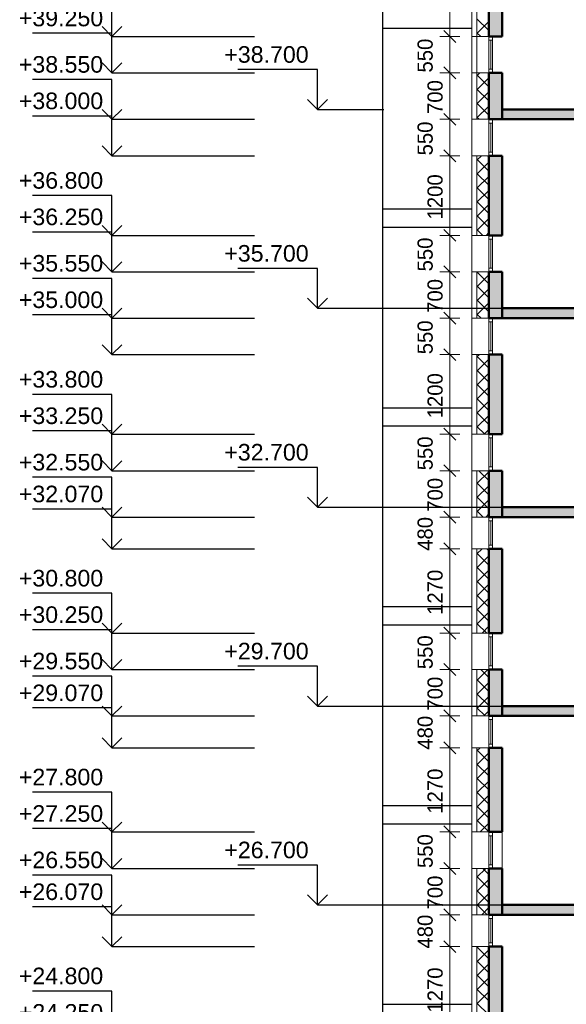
# Model space of a CAD drawing. Header units: millimetres. Extents: x -5898314 to 1055204, y -720802 to 1562611.
# Tile 129 of 256: x -347002 to -338758, y -51502 to -36649. Entities that reach past the tile are written whole.
import ezdxf

# ---------------------------------------------------------------- set-up
doc = ezdxf.new("R2010")
doc.units = ezdxf.units.MM
for name, color, linetype, lineweight in [('A_012_ПРОЕМ', 7, 'Continuous', 25), ('Standard', 7, 'Continuous', 25), ('Навесной фасад', 7, 'Continuous', 25), ('Общий01', 7, 'Continuous', 13), ('Размерная линия_ общее', 7, 'Continuous', 25)]:
    doc.layers.add(name, color=color, linetype=linetype, lineweight=lineweight)
doc.layers.add('Стена_ бетон несущ.', color=7, linetype='Continuous', lineweight=70, true_color=0xb4b496)
doc.styles.add('ARIAL', font='arial.ttf')
doc.styles.add('Century Gothic', font='GOTHIC.TTF')

# ---------------------------------------------------------------- blocks, each defined once
blk = doc.blocks.new('ALL_ML_STRICH')
at = {"color": 0, "linetype": 'ByBlock', "lineweight": -2}
for p, q in [((0, -0.5), (0, 0.5)), ((-1, 0), (0.5, 0)), ((-0.3, -0.3), (0.3, 0.3))]:
    blk.add_line(p, q, dxfattribs=at)
blk = doc.blocks.new('разрез1-1')
at = {"layer": 'Общий01', "linetype": 'Continuous', "lineweight": 25, "true_color": 0xf1f1f1, "transparency": 33554687}
for points in [[(-84466, -159217), (-84766, -159217), (-84766, -159367), (-85066, -159367), (-85066, -159517), (-85366, -159517), (-85366, -159667), (-85666, -159667), (-85666, -159817), (-85966, -159817), (-85966, -159967), (-86266, -159967), (-86266, -160117), (-86566, -160117), (-86566, -160267), (-86866, -160267), (-86866, -160417), (-87166, -160417), (-87166, -160567), (-88616, -160567), (-88616, -160717), (-87166, -160717), (-84426, -159347), (-84466, -159367)], [(-84466, -162217), (-84766, -162217), (-84766, -162367), (-85066, -162367), (-85066, -162517), (-85366, -162517), (-85366, -162667), (-85666, -162667), (-85666, -162817), (-85966, -162817), (-85966, -162967), (-86266, -162967), (-86266, -163117), (-86566, -163117), (-86566, -163267), (-86866, -163267), (-86866, -163417), (-87166, -163417), (-87166, -163567), (-88616, -163567), (-88616, -163717), (-87166, -163717), (-84426, -162347), (-84466, -162367)], [(-84466, -165217), (-84766, -165217), (-84766, -165367), (-85066, -165367), (-85066, -165517), (-85366, -165517), (-85366, -165667), (-85666, -165667), (-85666, -165817), (-85966, -165817), (-85966, -165967), (-86266, -165967), (-86266, -166117), (-86566, -166117), (-86566, -166267), (-86866, -166267), (-86866, -166417), (-87166, -166417), (-87166, -166567), (-88616, -166567), (-88616, -166717), (-87166, -166717), (-84426, -165347), (-84466, -165367)], [(-84466, -168217), (-84766, -168217), (-84766, -168367), (-85066, -168367), (-85066, -168517), (-85366, -168517), (-85366, -168667), (-85666, -168667), (-85666, -168817), (-85966, -168817), (-85966, -168967), (-86266, -168967), (-86266, -169117), (-86566, -169117), (-86566, -169267), (-86866, -169267), (-86866, -169417), (-87166, -169417), (-87166, -169567), (-88616, -169567), (-88616, -169717), (-87166, -169717), (-84426, -168347), (-84466, -168367)], [(-84466, -171217), (-84766, -171217), (-84766, -171367), (-85066, -171367), (-85066, -171517), (-85366, -171517), (-85366, -171667), (-85666, -171667), (-85666, -171817), (-85966, -171817), (-85966, -171967), (-86266, -171967), (-86266, -172117), (-86566, -172117), (-86566, -172267), (-86866, -172267), (-86866, -172417), (-87166, -172417), (-87166, -172567), (-88616, -172567), (-88616, -172717), (-87166, -172717), (-84426, -171347), (-84466, -171367)]]:
    blk.add_hatch(color=7, dxfattribs=at).paths.add_polyline_path(points)
at = {"layer": 'Стена_ бетон несущ.', "linetype": 'Continuous', "lineweight": 25, "true_color": 0xf1f1f1, "transparency": 33554687}
for points in [[(-88616, -159467), (-88616, -158267), (-88816, -158267), (-88816, -159467)], [(-88816, -160017), (-88816, -160717), (-88616, -160717), (-88616, -160017)], [(-88616, -161267), (-88816, -161267), (-88816, -162467), (-88616, -162467)], [(-88616, -163717), (-88616, -163017), (-88816, -163017), (-88816, -163717)], [(-88616, -164267), (-88816, -164267), (-88816, -165467), (-88616, -165467)], [(-88616, -166717), (-88616, -166017), (-88816, -166017), (-88816, -166717)], [(-88616, -167197), (-88816, -167197), (-88816, -168467), (-88616, -168467)], [(-88616, -169717), (-88616, -169017), (-88816, -169017), (-88816, -169717)], [(-88616, -170197), (-88816, -170197), (-88816, -171467), (-88616, -171467)], [(-88616, -172717), (-88616, -172017), (-88816, -172017), (-88816, -172717)], [(-88616, -174467), (-88616, -173197), (-88816, -173197), (-88816, -174467)]]:
    blk.add_hatch(color=7, dxfattribs=at).paths.add_polyline_path(points)
at = {"layer": 'A_012_ПРОЕМ', "color": 7, "linetype": 'Continuous', "lineweight": 50, "transparency": 33554687}
for p, q in [((-88816, -158267), (-88816, -159467)), ((-88616, -159467), (-88616, -158267)), ((-88816, -159467), (-88760, -159467)), ((-88760, -159467), (-88816, -159467)), ((-88760, -159467), (-88616, -159467)), ((-88760, -160017), (-88816, -160017)), ((-88816, -160017), (-88816, -160717)), ((-88616, -160017), (-88760, -160017)), ((-88616, -160717), (-88616, -160017)), ((-88816, -160717), (-88760, -160717)), ((-88760, -160717), (-88616, -160717)), ((-88760, -161267), (-88816, -161267)), ((-88816, -161267), (-88816, -162467)), ((-88616, -161267), (-88760, -161267)), ((-88616, -162467), (-88616, -161267)), ((-88816, -162467), (-88760, -162467)), ((-88760, -162467), (-88616, -162467)), ((-88760, -163017), (-88816, -163017)), ((-88816, -163017), (-88816, -163717)), ((-88616, -163017), (-88760, -163017)), ((-88616, -163717), (-88616, -163017)), ((-88816, -163717), (-88760, -163717)), ((-88760, -163717), (-88616, -163717)), ((-88760, -164267), (-88816, -164267)), ((-88816, -164267), (-88816, -165467)), ((-88616, -164267), (-88760, -164267)), ((-88616, -165467), (-88616, -164267)), ((-88816, -165467), (-88760, -165467)), ((-88760, -165467), (-88616, -165467)), ((-88760, -166017), (-88816, -166017)), ((-88816, -166017), (-88816, -166717)), ((-88616, -166017), (-88760, -166017)), ((-88616, -166717), (-88616, -166017)), ((-88816, -166717), (-88760, -166717)), ((-88760, -166717), (-88616, -166717)), ((-88760, -167197), (-88816, -167197)), ((-88816, -167197), (-88816, -168467)), ((-88616, -167197), (-88760, -167197)), ((-88616, -168467), (-88616, -167197)), ((-88816, -168467), (-88760, -168467)), ((-88760, -168467), (-88616, -168467)), ((-88760, -169017), (-88816, -169017)), ((-88816, -169017), (-88816, -169717)), ((-88616, -169017), (-88760, -169017)), ((-88616, -169717), (-88616, -169017)), ((-88816, -169717), (-88760, -169717)), ((-88760, -169717), (-88616, -169717)), ((-88760, -170197), (-88816, -170197)), ((-88816, -170197), (-88816, -171467)), ((-88616, -170197), (-88760, -170197)), ((-88616, -171467), (-88616, -170197)), ((-88816, -171467), (-88760, -171467)), ((-88760, -171467), (-88616, -171467)), ((-88760, -172017), (-88816, -172017)), ((-88816, -172017), (-88816, -172717)), ((-88616, -172017), (-88760, -172017)), ((-88616, -172717), (-88616, -172017)), ((-88816, -172717), (-88760, -172717)), ((-88760, -172717), (-88616, -172717)), ((-88760, -173197), (-88816, -173197)), ((-88816, -173197), (-88816, -174467)), ((-88616, -173197), (-88760, -173197)), ((-88616, -174467), (-88616, -173197))]:
    blk.add_line(p, q, dxfattribs=at)
at = {"layer": 'Standard', "color": 7, "linetype": 'Continuous', "lineweight": 25, "transparency": 33554687}
for p, q in [((-90416, -195327), (-90416, -150767)), ((-89076, -159347), (-90416, -159347)), ((-89076, -159347), (-90416, -159347)), ((-90416, -162067), (-89076, -162067)), ((-89076, -162347), (-90416, -162347)), ((-89076, -162347), (-90416, -162347)), ((-90416, -165067), (-89076, -165067)), ((-89076, -165347), (-90416, -165347)), ((-89076, -165347), (-90416, -165347)), ((-90416, -168066), (-89076, -168066)), ((-89076, -168347), (-90416, -168347)), ((-89076, -168347), (-90416, -168347)), ((-90416, -171067), (-89076, -171067)), ((-89076, -171347), (-90416, -171347)), ((-89076, -171347), (-90416, -171347)), ((-90416, -174067), (-89076, -174067))]:
    blk.add_line(p, q, dxfattribs=at)
at = {"layer": 'Standard', "color": 7, "linetype": 'Continuous', "lineweight": 13, "transparency": 33554687}
for p, q in [((-88816, -159467), (-88816, -159523)), ((-88760, -159523), (-88760, -159467)), ((-88816, -159523), (-88760, -159523)), ((-88816, -159523), (-88816, -159961)), ((-88788, -159523), (-88788, -159961)), ((-88760, -159961), (-88760, -159523)), ((-88816, -159961), (-88816, -160017)), ((-88760, -159961), (-88816, -159961)), ((-88760, -160017), (-88760, -159961)), ((-88816, -160717), (-88816, -160773)), ((-88816, -160773), (-88760, -160773)), ((-88816, -160773), (-88816, -161211)), ((-88788, -160773), (-88788, -161211)), ((-88760, -160773), (-88760, -160717)), ((-88760, -161211), (-88760, -160773)), ((-88816, -161211), (-88816, -161267)), ((-88760, -161211), (-88816, -161211)), ((-88760, -161267), (-88760, -161211)), ((-88816, -162467), (-88816, -162523)), ((-88760, -162523), (-88760, -162467)), ((-88816, -162523), (-88760, -162523)), ((-88816, -162523), (-88816, -162961)), ((-88788, -162523), (-88788, -162961)), ((-88760, -162961), (-88760, -162523)), ((-88816, -162961), (-88816, -163017)), ((-88760, -162961), (-88816, -162961)), ((-88760, -163017), (-88760, -162961)), ((-88816, -163717), (-88816, -163773)), ((-88816, -163773), (-88760, -163773)), ((-88816, -163773), (-88816, -164211)), ((-88788, -163773), (-88788, -164211)), ((-88760, -163773), (-88760, -163717)), ((-88760, -164211), (-88760, -163773)), ((-88816, -164211), (-88816, -164267)), ((-88760, -164211), (-88816, -164211)), ((-88760, -164267), (-88760, -164211)), ((-88816, -165467), (-88816, -165523)), ((-88816, -165523), (-88760, -165523)), ((-88816, -165523), (-88816, -165961)), ((-88788, -165523), (-88788, -165961)), ((-88760, -165523), (-88760, -165467)), ((-88760, -165961), (-88760, -165523)), ((-88816, -165961), (-88816, -166017)), ((-88760, -165961), (-88816, -165961)), ((-88760, -166017), (-88760, -165961)), ((-88816, -166717), (-88816, -166773)), ((-88816, -166773), (-88760, -166773)), ((-88816, -166773), (-88816, -167141)), ((-88788, -166773), (-88788, -167141)), ((-88760, -166773), (-88760, -166717)), ((-88760, -167141), (-88760, -166773)), ((-88816, -167141), (-88816, -167197)), ((-88760, -167141), (-88816, -167141)), ((-88760, -167197), (-88760, -167141)), ((-88816, -168467), (-88816, -168523)), ((-88816, -168523), (-88760, -168523)), ((-88816, -168523), (-88816, -168961)), ((-88788, -168523), (-88788, -168961)), ((-88760, -168523), (-88760, -168467)), ((-88760, -168961), (-88760, -168523)), ((-88816, -168961), (-88816, -169017)), ((-88760, -168961), (-88816, -168961)), ((-88760, -169017), (-88760, -168961)), ((-88816, -169717), (-88816, -169773)), ((-88760, -169773), (-88760, -169717)), ((-88816, -169773), (-88760, -169773)), ((-88816, -169773), (-88816, -170141)), ((-88788, -169773), (-88788, -170141)), ((-88760, -170141), (-88760, -169773)), ((-88816, -170141), (-88816, -170197)), ((-88760, -170141), (-88816, -170141)), ((-88760, -170197), (-88760, -170141)), ((-88816, -171467), (-88816, -171523)), ((-88816, -171523), (-88760, -171523)), ((-88816, -171523), (-88816, -171961)), ((-88788, -171523), (-88788, -171961)), ((-88760, -171523), (-88760, -171467)), ((-88760, -171961), (-88760, -171523)), ((-88616, -172017), (-88616, -171467)), ((-88816, -171961), (-88816, -172017)), ((-88760, -171961), (-88816, -171961)), ((-88760, -172017), (-88760, -171961)), ((-88816, -172717), (-88816, -172773)), ((-88760, -172773), (-88760, -172717)), ((-88816, -172773), (-88760, -172773)), ((-88816, -172773), (-88816, -173141)), ((-88788, -172773), (-88788, -173141)), ((-88760, -173141), (-88760, -172773)), ((-88816, -173141), (-88816, -173197)), ((-88760, -173141), (-88816, -173141)), ((-88760, -173197), (-88760, -173141))]:
    blk.add_line(p, q, dxfattribs=at)
at = {"layer": 'Навесной фасад', "color": 7, "linetype": 'Continuous', "lineweight": 13, "transparency": 33554687}
for p, q in [((-89076, -150767), (-89076, -190717)), ((-89076, -159467), (-89056, -159467)), ((-89056, -159467), (-89076, -159467)), ((-89056, -159467), (-88996, -159467)), ((-88996, -159467), (-89056, -159467)), ((-89056, -160017), (-89076, -160017)), ((-88996, -160017), (-89056, -160017)), ((-89076, -160717), (-89056, -160717)), ((-89056, -160717), (-88996, -160717)), ((-89056, -161267), (-89076, -161267)), ((-88996, -161267), (-89056, -161267)), ((-89076, -162467), (-89056, -162467)), ((-89056, -162467), (-88996, -162467)), ((-89056, -163017), (-89076, -163017)), ((-88996, -163017), (-89056, -163017)), ((-89076, -163717), (-89056, -163717)), ((-89056, -163717), (-88996, -163717)), ((-89056, -164267), (-89076, -164267)), ((-88996, -164267), (-89056, -164267)), ((-89076, -165467), (-89056, -165467)), ((-89056, -165467), (-88996, -165467)), ((-89056, -166017), (-89076, -166017)), ((-88996, -166017), (-89056, -166017)), ((-89076, -166717), (-89056, -166717)), ((-89056, -166717), (-88996, -166717)), ((-89056, -167197), (-89076, -167197)), ((-88996, -167197), (-89056, -167197)), ((-89076, -168467), (-89056, -168467)), ((-89056, -168467), (-88996, -168467)), ((-89056, -169017), (-89076, -169017)), ((-88996, -169017), (-89056, -169017)), ((-89076, -169717), (-89056, -169717)), ((-89056, -169717), (-88996, -169717)), ((-89056, -170197), (-89076, -170197)), ((-88996, -170197), (-89056, -170197)), ((-89076, -171467), (-89056, -171467)), ((-89056, -171467), (-88996, -171467)), ((-89056, -172017), (-89076, -172017)), ((-88996, -172017), (-89056, -172017)), ((-89076, -172717), (-89056, -172717)), ((-89056, -172717), (-88996, -172717)), ((-89056, -173197), (-89076, -173197)), ((-88996, -173197), (-89056, -173197))]:
    blk.add_line(p, q, dxfattribs=at)
at = {"layer": 'Навесной фасад', "color": 41, "linetype": 'Continuous', "lineweight": 13, "transparency": 33554687}
for p, q in [((-88996, -158267), (-88996, -160717)), ((-88996, -159467), (-88816, -159467)), ((-88816, -159467), (-88996, -159467)), ((-88816, -160017), (-88996, -160017)), ((-88996, -160717), (-88816, -160717)), ((-88816, -161267), (-88996, -161267)), ((-88996, -161267), (-88996, -162467)), ((-88996, -162467), (-88816, -162467)), ((-88816, -163017), (-88996, -163017)), ((-88996, -163017), (-88996, -163717)), ((-88996, -163717), (-88816, -163717)), ((-88816, -164267), (-88996, -164267)), ((-88996, -164267), (-88996, -165467)), ((-88996, -165467), (-88816, -165467)), ((-88816, -166017), (-88996, -166017)), ((-88996, -166017), (-88996, -166717)), ((-88996, -166717), (-88816, -166717)), ((-88816, -167197), (-88996, -167197)), ((-88996, -167197), (-88996, -168467)), ((-88996, -168467), (-88816, -168467)), ((-88816, -169017), (-88996, -169017)), ((-88996, -169017), (-88996, -169717)), ((-88996, -169717), (-88816, -169717)), ((-88816, -170197), (-88996, -170197)), ((-88996, -170197), (-88996, -171467)), ((-88996, -171467), (-88816, -171467)), ((-88816, -172017), (-88996, -172017)), ((-88996, -172017), (-88996, -172717)), ((-88996, -172717), (-88816, -172717)), ((-88816, -173197), (-88996, -173197)), ((-88996, -173197), (-88996, -174467))]:
    blk.add_line(p, q, dxfattribs=at)
at = {"layer": 'Навесной фасад', "color": 41, "linetype": 'Continuous', "lineweight": 18, "transparency": 33554687}
for p, q in [((-88816, -159379), (-88996, -159199)), ((-88996, -159423), (-88816, -159243)), ((-88940, -159467), (-88996, -159411)), ((-88827, -159467), (-88816, -159456)), ((-88996, -160060), (-88953, -160017)), ((-88816, -160227), (-88996, -160047)), ((-88996, -160272), (-88816, -160092)), ((-88816, -160440), (-88996, -160260)), ((-88996, -160484), (-88816, -160304)), ((-88816, -160652), (-88996, -160472)), ((-88996, -160696), (-88816, -160516)), ((-88963, -160717), (-88996, -160684)), ((-88996, -161333), (-88930, -161267)), ((-88816, -161288), (-88837, -161267)), ((-88816, -161500), (-88996, -161320)), ((-88996, -161545), (-88816, -161365)), ((-88816, -161712), (-88996, -161532)), ((-88996, -161757), (-88816, -161577)), ((-88816, -161925), (-88996, -161745)), ((-88996, -161969), (-88816, -161789)), ((-88816, -162137), (-88996, -161957)), ((-88996, -162181), (-88816, -162001)), ((-88816, -162349), (-88996, -162169)), ((-88996, -162393), (-88816, -162213)), ((-88910, -162467), (-88996, -162381)), ((-88857, -162467), (-88816, -162425)), ((-88996, -163030), (-88983, -163017)), ((-88816, -163197), (-88996, -163017)), ((-88996, -163242), (-88816, -163062)), ((-88816, -163409), (-88996, -163229)), ((-88996, -163454), (-88816, -163274)), ((-88816, -163622), (-88996, -163442)), ((-88996, -163666), (-88816, -163486)), ((-88932, -163717), (-88996, -163654)), ((-88834, -163717), (-88816, -163698)), ((-88996, -164302), (-88960, -164267)), ((-88816, -164470), (-88996, -164290)), ((-88996, -164515), (-88816, -164335)), ((-88816, -164682), (-88996, -164502)), ((-88996, -164727), (-88816, -164547)), ((-88816, -164894), (-88996, -164714)), ((-88996, -164939), (-88816, -164759)), ((-88816, -165107), (-88996, -164927)), ((-88996, -165151), (-88816, -164971)), ((-88816, -165319), (-88996, -165139)), ((-88996, -165363), (-88816, -165183)), ((-88880, -165467), (-88996, -165351)), ((-88887, -165467), (-88816, -165395)), ((-88996, -166212), (-88816, -166032)), ((-88816, -166167), (-88966, -166017)), ((-88816, -166379), (-88996, -166199)), ((-88996, -166424), (-88816, -166244)), ((-88816, -166591), (-88996, -166411)), ((-88996, -166636), (-88816, -166456)), ((-88902, -166717), (-88996, -166624)), ((-88864, -166717), (-88816, -166668)), ((-88996, -167272), (-88920, -167197)), ((-88816, -167228), (-88847, -167197)), ((-88816, -167440), (-88996, -167260)), ((-88996, -167484), (-88816, -167304)), ((-88816, -167652), (-88996, -167472)), ((-88996, -167697), (-88816, -167517)), ((-88816, -167864), (-88996, -167684)), ((-88996, -167909), (-88816, -167729)), ((-88816, -168076), (-88996, -167896)), ((-88996, -168121), (-88816, -167941)), ((-88816, -168288), (-88996, -168108)), ((-88996, -168333), (-88816, -168153)), ((-88849, -168467), (-88996, -168321)), ((-88917, -168467), (-88816, -168365)), ((-88996, -169181), (-88831, -169017)), ((-88816, -169137), (-88936, -169017)), ((-88816, -169349), (-88996, -169169)), ((-88996, -169394), (-88816, -169214)), ((-88816, -169561), (-88996, -169381)), ((-88996, -169606), (-88816, -169426)), ((-88872, -169717), (-88996, -169593)), ((-88894, -169717), (-88816, -169638)), ((-88996, -170242), (-88950, -170197)), ((-88816, -170198), (-88816, -170197)), ((-88816, -170410), (-88996, -170230)), ((-88996, -170454), (-88816, -170274)), ((-88816, -170622), (-88996, -170442)), ((-88996, -170666), (-88816, -170486)), ((-88816, -170834), (-88996, -170654)), ((-88996, -170879), (-88816, -170699)), ((-88816, -171046), (-88996, -170866)), ((-88996, -171091), (-88816, -170911)), ((-88816, -171258), (-88996, -171078)), ((-88996, -171303), (-88816, -171123)), ((-88819, -171467), (-88996, -171290)), ((-88947, -171467), (-88816, -171335)), ((-88996, -172151), (-88861, -172017)), ((-88816, -172319), (-88996, -172139)), ((-88816, -172107), (-88906, -172017)), ((-88996, -172363), (-88816, -172183)), ((-88816, -172531), (-88996, -172351)), ((-88996, -172576), (-88816, -172396)), ((-88842, -172717), (-88996, -172563)), ((-88925, -172717), (-88816, -172608)), ((-88996, -173212), (-88980, -173197)), ((-88816, -173380), (-88996, -173200)), ((-88996, -173424), (-88816, -173244)), ((-88816, -173592), (-88996, -173412)), ((-88996, -173636), (-88816, -173456)), ((-88816, -173804), (-88996, -173624)), ((-88996, -173848), (-88816, -173668)), ((-88816, -174016), (-88996, -173836)), ((-88996, -174060), (-88816, -173880)), ((-88816, -174228), (-88996, -174048))]:
    blk.add_line(p, q, dxfattribs=at)
at = {"layer": 'Общий01', "color": 7, "linetype": 'Continuous', "lineweight": 50, "transparency": 33554687}
for p, q in [((-87166, -160567), (-88616, -160567)), ((-87166, -160717), (-88616, -160717)), ((-87166, -163567), (-88616, -163567)), ((-87166, -163717), (-88616, -163717)), ((-87166, -166567), (-88616, -166567)), ((-87166, -166717), (-88616, -166717)), ((-87166, -169567), (-88616, -169567)), ((-87166, -169717), (-88616, -169717)), ((-87166, -172567), (-88616, -172567)), ((-87166, -172717), (-88616, -172717))]:
    blk.add_line(p, q, dxfattribs=at)
at = {"layer": 'Размерная линия_ общее', "color": 218, "linetype": 'Continuous', "lineweight": 0, "transparency": 33554687}
for p, q in [((-89407, -159467), (-89407, -158267)), ((-89407, -159717), (-89407, -159417)), ((-89407, -160017), (-89407, -159467)), ((-89407, -159767), (-89407, -160067)), ((-89407, -160717), (-89407, -160017)), ((-89407, -160417), (-89407, -160117)), ((-89407, -160317), (-89407, -160617)), ((-89407, -160967), (-89407, -160667)), ((-89407, -161267), (-89407, -160717)), ((-89407, -161017), (-89407, -161317)), ((-89407, -162467), (-89407, -161267)), ((-89407, -161567), (-89407, -161867)), ((-89407, -162167), (-89407, -161867)), ((-89407, -162717), (-89407, -162417)), ((-89407, -163017), (-89407, -162467)), ((-89407, -162767), (-89407, -163067)), ((-89407, -163717), (-89407, -163017)), ((-89407, -163417), (-89407, -163117)), ((-89407, -163317), (-89407, -163617)), ((-89407, -163967), (-89407, -163667)), ((-89407, -164267), (-89407, -163717)), ((-89407, -164017), (-89407, -164317)), ((-89407, -165467), (-89407, -164267)), ((-89407, -164567), (-89407, -164867)), ((-89407, -165167), (-89407, -164867)), ((-89407, -165717), (-89407, -165417)), ((-89407, -166017), (-89407, -165467)), ((-89407, -165767), (-89407, -166067)), ((-89407, -166717), (-89407, -166017)), ((-89407, -166417), (-89407, -166117)), ((-89407, -166317), (-89407, -166617)), ((-89407, -166897), (-89407, -166597)), ((-89407, -167197), (-89407, -166717)), ((-89407, -167017), (-89407, -167317)), ((-89407, -168467), (-89407, -167197)), ((-89407, -167497), (-89407, -167797)), ((-89407, -168167), (-89407, -167867)), ((-89407, -168717), (-89407, -168417)), ((-89407, -169017), (-89407, -168467)), ((-89407, -168767), (-89407, -169067)), ((-89407, -169717), (-89407, -169017)), ((-89407, -169417), (-89407, -169117)), ((-89407, -169317), (-89407, -169617)), ((-89407, -169897), (-89407, -169597)), ((-89407, -170197), (-89407, -169717)), ((-89407, -170017), (-89407, -170317)), ((-89407, -171467), (-89407, -170197)), ((-89407, -170497), (-89407, -170797)), ((-89407, -171167), (-89407, -170867)), ((-89407, -171717), (-89407, -171417)), ((-89407, -172017), (-89407, -171467)), ((-89407, -171767), (-89407, -172067)), ((-89407, -172717), (-89407, -172017)), ((-89407, -172417), (-89407, -172117)), ((-89407, -172317), (-89407, -172617)), ((-89407, -172897), (-89407, -172597)), ((-89407, -173197), (-89407, -172717)), ((-89407, -173017), (-89407, -173317)), ((-89407, -174467), (-89407, -173197)), ((-89407, -173497), (-89407, -173797)), ((-89407, -174167), (-89407, -173867))]:
    blk.add_line(p, q, dxfattribs=at)
at = {"layer": 'Размерная линия_ общее', "color": 7, "linetype": 'Continuous', "lineweight": 25, "transparency": 33554687}
for p, q in [((-94501, -159467), (-94501, -158867)), ((-94501, -159467), (-94651, -159317)), ((-94501, -159467), (-94351, -159317)), ((-94501, -159417), (-95701, -159417)), ((-94501, -160017), (-94501, -159417)), ((-94501, -159467), (-94501, -159467)), ((-94501, -159467), (-94501, -159467)), ((-94501, -159467), (-92350, -159467)), ((-94501, -159467), (-94501, -159467)), ((-94501, -159467), (-94501, -159467)), ((-94501, -160017), (-94651, -159867)), ((-94501, -160017), (-94351, -159867)), ((-94501, -160017), (-94501, -160017)), ((-94501, -160017), (-94501, -160017)), ((-94501, -160017), (-92350, -160017)), ((-94501, -160017), (-94501, -160017)), ((-94501, -160017), (-94501, -160017)), ((-91401, -159967), (-92601, -159967)), ((-91401, -160567), (-91401, -159967)), ((-94501, -160117), (-95701, -160117)), ((-94501, -160717), (-94501, -160117)), ((-91401, -160567), (-91551, -160417)), ((-91401, -160567), (-91251, -160417)), ((-94501, -160667), (-95701, -160667)), ((-94501, -160717), (-94651, -160567)), ((-94501, -160717), (-94351, -160567)), ((-94501, -161267), (-94501, -160667)), ((-91401, -160567), (-91401, -160567)), ((-91401, -160567), (-91401, -160567)), ((-91401, -160567), (-90401, -160567)), ((-91401, -160567), (-91401, -160567)), ((-91401, -160567), (-91401, -160567)), ((-94501, -160717), (-94501, -160717)), ((-94501, -160717), (-94501, -160717)), ((-94501, -160717), (-92350, -160717)), ((-94501, -160717), (-94501, -160717)), ((-94501, -160717), (-94501, -160717)), ((-94501, -161267), (-94651, -161117)), ((-94501, -161267), (-94351, -161117)), ((-94501, -161267), (-94501, -161267)), ((-94501, -161267), (-94501, -161267)), ((-94501, -161267), (-92350, -161267)), ((-94501, -161267), (-94501, -161267)), ((-94501, -161267), (-94501, -161267)), ((-94501, -161867), (-95701, -161867)), ((-94501, -162467), (-94501, -161867)), ((-94501, -162467), (-94651, -162317)), ((-94501, -162467), (-94351, -162317)), ((-94501, -162417), (-95701, -162417)), ((-94501, -163017), (-94501, -162417)), ((-94501, -162467), (-94501, -162467)), ((-94501, -162467), (-94501, -162467)), ((-94501, -162467), (-92350, -162467)), ((-94501, -162467), (-94501, -162467)), ((-94501, -162467), (-94501, -162467)), ((-94501, -163017), (-94651, -162867)), ((-94501, -163017), (-94351, -162867)), ((-94501, -163017), (-94501, -163017)), ((-94501, -163017), (-94501, -163017)), ((-94501, -163017), (-92350, -163017)), ((-94501, -163017), (-94501, -163017)), ((-94501, -163017), (-94501, -163017)), ((-91401, -162967), (-92601, -162967)), ((-91401, -163567), (-91401, -162967)), ((-94501, -163117), (-95701, -163117)), ((-94501, -163717), (-94501, -163117)), ((-91401, -163567), (-91551, -163417)), ((-91401, -163567), (-91251, -163417)), ((-94501, -163667), (-95701, -163667)), ((-94501, -163717), (-94651, -163567)), ((-94501, -163717), (-94351, -163567)), ((-94501, -164267), (-94501, -163667)), ((-91401, -163567), (-91401, -163567)), ((-91401, -163567), (-91401, -163567)), ((-91401, -163567), (-88586, -163567)), ((-91401, -163567), (-91401, -163567)), ((-91401, -163567), (-91401, -163567)), ((-94501, -163717), (-94501, -163717)), ((-94501, -163717), (-94501, -163717)), ((-94501, -163717), (-92350, -163717)), ((-94501, -163717), (-94501, -163717)), ((-94501, -163717), (-94501, -163717)), ((-94501, -164267), (-94651, -164117)), ((-94501, -164267), (-94351, -164117)), ((-94501, -164267), (-94501, -164267)), ((-94501, -164267), (-94501, -164267)), ((-94501, -164267), (-92350, -164267)), ((-94501, -164267), (-94501, -164267)), ((-94501, -164267), (-94501, -164267)), ((-94501, -164867), (-95701, -164867)), ((-94501, -165467), (-94501, -164867)), ((-94501, -165417), (-95701, -165417)), ((-94501, -165467), (-94651, -165317)), ((-94501, -165467), (-94351, -165317)), ((-94501, -166017), (-94501, -165417)), ((-94501, -165467), (-94501, -165467)), ((-94501, -165467), (-94501, -165467)), ((-94501, -165467), (-92350, -165467)), ((-94501, -165467), (-94501, -165467)), ((-94501, -165467), (-94501, -165467)), ((-94501, -166017), (-94651, -165867)), ((-94501, -166017), (-94351, -165867)), ((-94501, -166017), (-94501, -166017)), ((-94501, -166017), (-94501, -166017)), ((-94501, -166017), (-92350, -166017)), ((-94501, -166017), (-94501, -166017)), ((-94501, -166017), (-94501, -166017)), ((-91401, -165967), (-92601, -165967)), ((-91401, -166567), (-91401, -165967)), ((-94501, -166117), (-95701, -166117)), ((-94501, -166717), (-94501, -166117)), ((-91401, -166567), (-91551, -166417)), ((-91401, -166567), (-91251, -166417)), ((-94501, -166597), (-95701, -166597)), ((-94501, -166717), (-94651, -166567)), ((-94501, -166717), (-94351, -166567)), ((-94501, -167197), (-94501, -166597)), ((-91401, -166567), (-91401, -166567)), ((-91401, -166567), (-91401, -166567)), ((-91401, -166567), (-88586, -166567)), ((-91401, -166567), (-91401, -166567)), ((-91401, -166567), (-91401, -166567)), ((-94501, -166717), (-94501, -166717)), ((-94501, -166717), (-94501, -166717)), ((-94501, -166717), (-92350, -166717)), ((-94501, -166717), (-94501, -166717)), ((-94501, -166717), (-94501, -166717)), ((-94501, -167197), (-94651, -167047)), ((-94501, -167197), (-94351, -167047)), ((-94501, -167197), (-94501, -167197)), ((-94501, -167197), (-94501, -167197)), ((-94501, -167197), (-92350, -167197)), ((-94501, -167197), (-94501, -167197)), ((-94501, -167197), (-94501, -167197)), ((-94501, -167867), (-95701, -167867)), ((-94501, -168467), (-94501, -167867)), ((-94501, -168417), (-95701, -168417)), ((-94501, -168467), (-94651, -168317)), ((-94501, -168467), (-94351, -168317)), ((-94501, -169017), (-94501, -168417)), ((-94501, -168467), (-94501, -168467)), ((-94501, -168467), (-94501, -168467)), ((-94501, -168467), (-92350, -168467)), ((-94501, -168467), (-94501, -168467)), ((-94501, -168467), (-94501, -168467)), ((-94501, -169017), (-94651, -168867)), ((-94501, -169017), (-94351, -168867)), ((-94501, -169017), (-94501, -169017)), ((-94501, -169017), (-94501, -169017)), ((-94501, -169017), (-92350, -169017)), ((-94501, -169017), (-94501, -169017)), ((-94501, -169017), (-94501, -169017)), ((-91401, -168967), (-92601, -168967)), ((-91401, -169567), (-91401, -168967)), ((-94501, -169117), (-95701, -169117)), ((-94501, -169717), (-94501, -169117)), ((-91401, -169567), (-91551, -169417)), ((-91401, -169567), (-91251, -169417)), ((-94501, -169597), (-95701, -169597)), ((-94501, -169717), (-94651, -169567)), ((-94501, -169717), (-94351, -169567)), ((-94501, -170197), (-94501, -169597)), ((-91401, -169567), (-91401, -169567)), ((-91401, -169567), (-91401, -169567)), ((-91401, -169567), (-88586, -169567)), ((-91401, -169567), (-91401, -169567)), ((-91401, -169567), (-91401, -169567)), ((-94501, -169717), (-94501, -169717)), ((-94501, -169717), (-94501, -169717)), ((-94501, -169717), (-92350, -169717)), ((-94501, -169717), (-94501, -169717)), ((-94501, -169717), (-94501, -169717)), ((-94501, -170197), (-94651, -170047)), ((-94501, -170197), (-94351, -170047)), ((-94501, -170197), (-94501, -170197)), ((-94501, -170197), (-94501, -170197)), ((-94501, -170197), (-92350, -170197)), ((-94501, -170197), (-94501, -170197)), ((-94501, -170197), (-94501, -170197)), ((-94501, -170867), (-95701, -170867)), ((-94501, -171467), (-94501, -170867)), ((-94501, -171467), (-94651, -171317)), ((-94501, -171467), (-94351, -171317)), ((-94501, -171417), (-95701, -171417)), ((-94501, -172017), (-94501, -171417)), ((-94501, -171467), (-94501, -171467)), ((-94501, -171467), (-94501, -171467)), ((-94501, -171467), (-92350, -171467)), ((-94501, -171467), (-94501, -171467)), ((-94501, -171467), (-94501, -171467)), ((-94501, -172017), (-94651, -171867)), ((-94501, -172017), (-94351, -171867)), ((-91401, -171967), (-92601, -171967)), ((-91401, -172567), (-91401, -171967)), ((-94501, -172117), (-95701, -172117)), ((-94501, -172017), (-94501, -172017)), ((-94501, -172017), (-94501, -172017)), ((-94501, -172017), (-92350, -172017)), ((-94501, -172017), (-94501, -172017)), ((-94501, -172017), (-94501, -172017)), ((-94501, -172717), (-94501, -172117)), ((-91401, -172567), (-91551, -172417)), ((-91401, -172567), (-91251, -172417)), ((-94501, -172717), (-94651, -172567)), ((-94501, -172717), (-94351, -172567)), ((-91401, -172567), (-91401, -172567)), ((-91401, -172567), (-91401, -172567)), ((-91401, -172567), (-88586, -172567)), ((-91401, -172567), (-91401, -172567)), ((-91401, -172567), (-91401, -172567)), ((-94501, -172597), (-95701, -172597)), ((-94501, -173197), (-94501, -172597)), ((-94501, -172717), (-94501, -172717)), ((-94501, -172717), (-94501, -172717)), ((-94501, -172717), (-92350, -172717)), ((-94501, -172717), (-94501, -172717)), ((-94501, -172717), (-94501, -172717)), ((-94501, -173197), (-94651, -173047)), ((-94501, -173197), (-94351, -173047)), ((-94501, -173197), (-94501, -173197)), ((-94501, -173197), (-94501, -173197)), ((-94501, -173197), (-92350, -173197)), ((-94501, -173197), (-94501, -173197)), ((-94501, -173197), (-94501, -173197)), ((-94501, -173867), (-95701, -173867)), ((-94501, -174467), (-94501, -173867))]:
    blk.add_line(p, q, dxfattribs=at)
at = {"layer": 'Размерная линия_ общее', "color": 218, "linetype": 'Continuous', "lineweight": 0, "transparency": 33554687, "xscale": 300, "yscale": 300, "zscale": 300}
for p, rotation in [((-89407, -159467), 270), ((-89407, -159467), 90), ((-89407, -160017), 270), ((-89407, -160017), 90), ((-89407, -160717), 270), ((-89407, -160717), 90), ((-89407, -161267), 270), ((-89407, -161267), 90), ((-89407, -162467), 270), ((-89407, -162467), 90), ((-89407, -163017), 270), ((-89407, -163017), 90), ((-89407, -163717), 270), ((-89407, -163717), 90), ((-89407, -164267), 270), ((-89407, -164267), 90), ((-89407, -165467), 270), ((-89407, -165467), 90), ((-89407, -166017), 270), ((-89407, -166017), 90), ((-89407, -166717), 270), ((-89407, -166717), 90), ((-89407, -167197), 270), ((-89407, -167197), 90), ((-89407, -168467), 270), ((-89407, -168467), 90), ((-89407, -169017), 270), ((-89407, -169017), 90), ((-89407, -169717), 270), ((-89407, -169717), 90), ((-89407, -170197), 270), ((-89407, -170197), 90), ((-89407, -171467), 270), ((-89407, -171467), 90), ((-89407, -172017), 270), ((-89407, -172017), 90), ((-89407, -172717), 270), ((-89407, -172717), 90), ((-89407, -173197), 270), ((-89407, -173197), 90)]:
    blk.add_blockref('ALL_ML_STRICH', p, dxfattribs=dict(at, rotation=rotation))
at = {"layer": 'Размерная линия_ общее', "color": 7, "linetype": 'Continuous', "lineweight": 25, "transparency": 33554687, "char_height": 250, "width": 1396.45, "attachment_point": 7, "style": 'ARIAL'}
for s, insert in [('\\W1.00;+39.250', (-95906, -159317)), ('\\W1.00;+38.700', (-92807, -159867)), ('\\W1.00;+38.550', (-95906, -160017)), ('\\W1.00;+38.000', (-95906, -160567)), ('\\W1.00;+36.800', (-95906, -161767)), ('\\W1.00;+36.250', (-95906, -162317)), ('\\W1.00;+35.700', (-92807, -162867)), ('\\W1.00;+35.550', (-95906, -163017)), ('\\W1.00;+35.000', (-95906, -163567)), ('\\W1.00;+33.800', (-95906, -164767)), ('\\W1.00;+33.250', (-95906, -165317)), ('\\W1.00;+32.700', (-92807, -165867)), ('\\W1.00;+32.550', (-95906, -166017)), ('\\W1.00;+32.070', (-95906, -166497)), ('\\W1.00;+30.800', (-95906, -167767)), ('\\W1.00;+30.250', (-95906, -168317)), ('\\W1.00;+29.700', (-92807, -168867)), ('\\W1.00;+29.550', (-95906, -169017)), ('\\W1.00;+29.070', (-95906, -169497)), ('\\W1.00;+27.800', (-95906, -170767)), ('\\W1.00;+27.250', (-95906, -171317)), ('\\W1.00;+26.700', (-92807, -171867)), ('\\W1.00;+26.550', (-95906, -172017)), ('\\W1.00;+26.070', (-95906, -172497)), ('\\W1.00;+24.800', (-95906, -173767)), ('\\W1.00;+24.250', (-95906, -174317))]:
    blk.add_mtext(s, dxfattribs=dict(at, insert=insert))
at = {"layer": 'Размерная линия_ общее', "color": 218, "linetype": 'Continuous', "lineweight": 13, "transparency": 33554687, "char_height": 229, "attachment_point": 5, "rotation": 90, "style": 'Century Gothic'}
for s, insert, width in [('550', (-89777, -159756), 490.71), ('700', (-89627, -160381), 490.71), ('550', (-89777, -161006), 490.71), ('1200', (-89627, -161887), 654.29), ('550', (-89777, -162756), 490.71), ('700', (-89627, -163381), 490.71), ('550', (-89777, -164006), 490.71), ('1200', (-89627, -164887), 654.29), ('550', (-89777, -165756), 490.71), ('700', (-89627, -166381), 490.71), ('480', (-89777, -166971), 490.71), ('1270', (-89627, -167852), 654.29), ('550', (-89777, -168756), 490.71), ('700', (-89627, -169381), 490.71), ('480', (-89777, -169971), 490.71), ('1270', (-89627, -170852), 654.29), ('550', (-89777, -171756), 490.71), ('700', (-89627, -172381), 490.71), ('480', (-89777, -172971), 490.71), ('1270', (-89627, -173852), 654.29)]:
    blk.add_mtext(s, dxfattribs=dict(at, insert=insert, width=width))

msp = doc.modelspace()

# ---------------------------------------------------------------- block references
msp.add_blockref('разрез1-1', (-251108.76, 122564.84))

doc.saveas('drawing.dxf')
